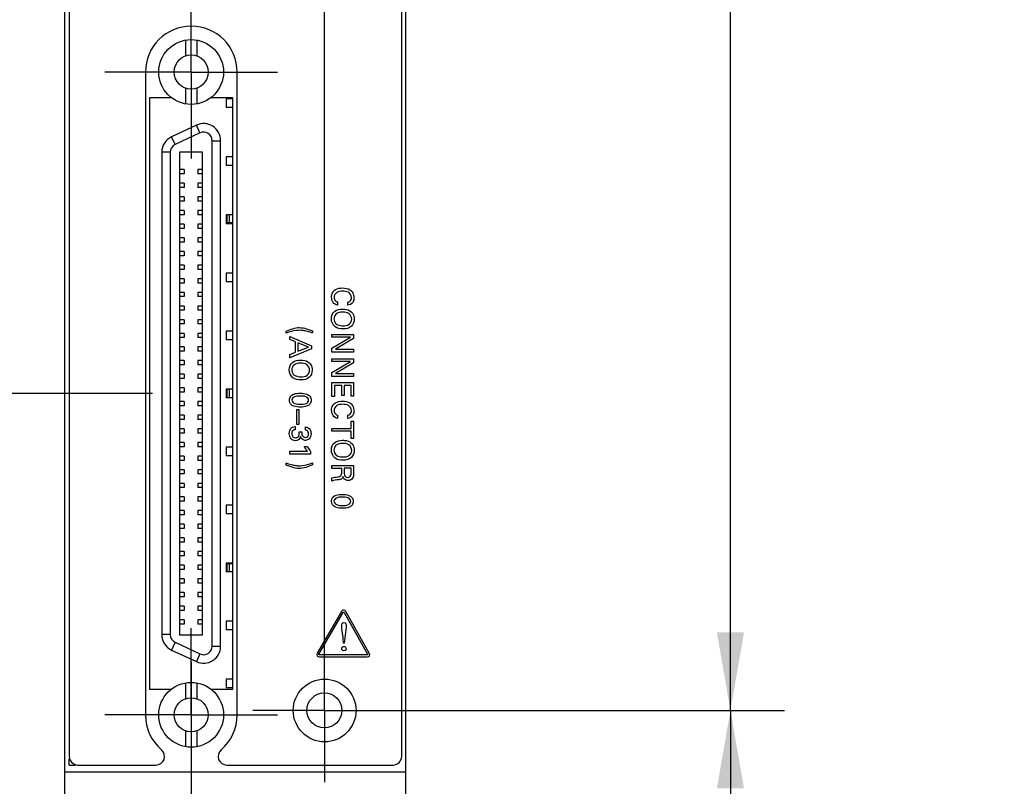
# Model space of a CAD drawing. Header units: inches. Extents: x 0 to 22, y 0 to 17.
# Tile 5 of 22: x 5.4 to 7.7, y 6.7 to 8.5. Entities that reach past the tile are written whole.
import ezdxf

# ---------------------------------------------------------------- set-up
doc = ezdxf.new("R2010")
doc.units = ezdxf.units.IN
doc.header["$LTSCALE"] = 1.21
doc.header["$MEASUREMENT"] = 0
doc.linetypes.add('CENTER', pattern=[0.6, 0.375, -0.075, 0.075, -0.075])
doc.layers.get('0').update_dxf_attribs({"linetype": 'CONTINUOUS'})
doc.layers.add('DEFAULT_1', color=7, linetype='CENTER')
doc.layers.add('DIMENSIONS', color=7, linetype='CONTINUOUS')
doc.styles.get("Standard").update_dxf_attribs({"font": 'txt', "width": 0.8})
doc.dimstyles.new('DIMSTYLE_1', dxfattribs={"dimtxt": 0.125, "dimasz": 0.18, "dimexe": 0.125, "dimexo": 0.0625, "dimgap": 0.0625, "dimtad": 0, "dimtih": 1, "dimtoh": 1, "dimzin": 4, "dimdsep": 46, "dimtxsty": 'STANDARD', "dimblk": '_FILLED', "dimblk1": '_FILLED', "dimblk2": '_FILLED', "dimcen": 0.09, "dimadec": 0, "dimazin": 0, "dimtp": 0.005, "dimtm": 0.005, "dimtfac": 1, "dimtofl": 0, "dimtmove": 0, "dimatfit": 3, "dimldrblk": '_FILLED', "dimfxl": 1, "dimtolj": 1, "dimtzin": 4, "dimarcsym": 0})

# ---------------------------------------------------------------- blocks, each defined once
blk = doc.blocks.new('_FILLED')
at = {"color": 0, "linetype": 'BYBLOCK'}
blk.add_solid([(0, 0), (-1, 0.174), (-1, -0.174)], dxfattribs=at)
blk = doc.blocks.new('*D7')
at = {"layer": 'DIMENSIONS', "color": 2, "linetype": 'CONTINUOUS'}
for p, q in [((5.72, 7.6492), (4.612, 7.6492)), ((4.737, 7.6492), (4.737, 6.8363)), ((4.737, 5.7733), (4.737, 6.5863)), ((5.4546, 5.7733), (4.612, 5.7733))]:
    blk.add_line(p, q, dxfattribs=at)
at = {"layer": 'DIMENSIONS', "color": 2, "linetype": 'CONTINUOUS', "xscale": 0.18, "yscale": 0.18, "zscale": 0.18}
for p, rotation in [((4.737, 7.6492), 90), ((4.737, 5.7733), 270)]:
    blk.add_blockref('_FILLED', p, dxfattribs=dict(at, rotation=rotation))
at = {"layer": 'DIMENSIONS', "color": 2, "linetype": 'CONTINUOUS', "insert": (4.737, 6.7738), "char_height": 0.125, "width": 1.125, "attachment_point": 2, "line_spacing_factor": 0.9}
blk.add_mtext('1.88{\\Ftxt.shx;\\W1.000000;\\H0.125000; }[47.6]', dxfattribs=at)
blk = doc.blocks.new('*D8')
at = {"layer": 'DIMENSIONS', "color": 2, "linetype": 'CONTINUOUS'}
for p, q in [((5.8091, 7.0296), (5.8091, 4.8983)), ((5.5171, 5.7108), (5.5171, 4.8983)), ((5.5171, 5.0233), (5.1281, 5.0233)), ((5.8091, 5.0233), (6.1691, 5.0233))]:
    blk.add_line(p, q, dxfattribs=at)
at = {"layer": 'DIMENSIONS', "color": 2, "linetype": 'CONTINUOUS', "xscale": 0.18, "yscale": 0.18, "zscale": 0.18}
blk.add_blockref('_FILLED', (5.5171, 5.0233), dxfattribs=at)
at = {"layer": 'DIMENSIONS', "color": 2, "linetype": 'CONTINUOUS', "xscale": 0.18, "yscale": 0.18, "zscale": 0.18, "rotation": 180}
blk.add_blockref('_FILLED', (5.8091, 5.0233), dxfattribs=at)
at = {"layer": 'DIMENSIONS', "color": 2, "linetype": 'CONTINUOUS', "insert": (5.0656, 5.0858), "char_height": 0.125, "width": 0.925, "attachment_point": 3, "line_spacing_factor": 0.9}
blk.add_mtext('.29{\\Ftxt.shx;\\W1.000000;\\H0.125000; }[7.4]', dxfattribs=at)
blk = doc.blocks.new('*D10')
at = {"layer": 'DIMENSIONS', "color": 2, "linetype": 'CONTINUOUS'}
for p, q in [((5.72, 9.3752), (4.612, 9.3752)), ((4.737, 9.3752), (4.737, 8.6372)), ((4.737, 7.6492), (4.737, 8.3872)), ((5.72, 7.6492), (4.612, 7.6492))]:
    blk.add_line(p, q, dxfattribs=at)
at = {"layer": 'DIMENSIONS', "color": 2, "linetype": 'CONTINUOUS', "xscale": 0.18, "yscale": 0.18, "zscale": 0.18}
for p, rotation in [((4.737, 9.3752), 90), ((4.737, 7.6492), 270)]:
    blk.add_blockref('_FILLED', p, dxfattribs=dict(at, rotation=rotation))
at = {"layer": 'DIMENSIONS', "color": 2, "linetype": 'CONTINUOUS', "insert": (4.737, 8.5747), "char_height": 0.125, "width": 1.125, "attachment_point": 2, "line_spacing_factor": 0.9}
blk.add_mtext('1.73{\\Ftxt.shx;\\W1.000000;\\H0.125000; }[43.8]', dxfattribs=at)
blk = doc.blocks.new('*D13')
at = {"layer": 'DIMENSIONS', "color": 2, "linetype": 'CONTINUOUS'}
for p, q in [((6.1796, 6.9172), (7.1801, 6.9172)), ((7.0551, 6.9172), (7.0551, 6.4703)), ((7.0551, 5.7733), (7.0551, 6.2203)), ((6.3676, 5.7733), (7.1801, 5.7733))]:
    blk.add_line(p, q, dxfattribs=at)
at = {"layer": 'DIMENSIONS', "color": 2, "linetype": 'CONTINUOUS', "xscale": 0.18, "yscale": 0.18, "zscale": 0.18}
for p, rotation in [((7.0551, 6.9172), 90), ((7.0551, 5.7733), 270)]:
    blk.add_blockref('_FILLED', p, dxfattribs=dict(at, rotation=rotation))
at = {"layer": 'DIMENSIONS', "color": 2, "linetype": 'CONTINUOUS', "insert": (7.0551, 6.4078), "char_height": 0.125, "width": 1.125, "attachment_point": 2, "line_spacing_factor": 0.9}
blk.add_mtext('1.14{\\Ftxt.shx;\\W1.000000;\\H0.125000; }[29.1]', dxfattribs=at)
blk = doc.blocks.new('*D14')
at = {"layer": 'DIMENSIONS', "color": 2, "linetype": 'CONTINUOUS'}
for p, q in [((5.7216, 10.7892), (7.1801, 10.7892)), ((7.0551, 10.7892), (7.0551, 8.9782)), ((7.0551, 6.9172), (7.0551, 8.7282)), ((6.1796, 6.9172), (7.1801, 6.9172))]:
    blk.add_line(p, q, dxfattribs=at)
at = {"layer": 'DIMENSIONS', "color": 2, "linetype": 'CONTINUOUS', "xscale": 0.18, "yscale": 0.18, "zscale": 0.18}
for p, rotation in [((7.0551, 10.7892), 90), ((7.0551, 6.9172), 270)]:
    blk.add_blockref('_FILLED', p, dxfattribs=dict(at, rotation=rotation))
at = {"layer": 'DIMENSIONS', "color": 2, "linetype": 'CONTINUOUS', "insert": (7.0551, 8.9157), "char_height": 0.125, "width": 1.125, "attachment_point": 2, "line_spacing_factor": 0.9}
blk.add_mtext('3.87{\\Ftxt.shx;\\W1.000000;\\H0.125000; }[98.3]', dxfattribs=at)
blk = doc.blocks.new('*D16')
at = {"layer": 'DIMENSIONS', "color": 2, "linetype": 'CONTINUOUS'}
for p, q in [((5.6591, 10.8517), (5.6591, 12.5362)), ((6.1171, 6.9797), (6.1171, 12.5362)), ((5.6591, 12.4112), (5.2543, 12.4112)), ((6.1171, 12.4112), (6.4771, 12.4112))]:
    blk.add_line(p, q, dxfattribs=at)
at = {"layer": 'DIMENSIONS', "color": 2, "linetype": 'CONTINUOUS', "xscale": 0.18, "yscale": 0.18, "zscale": 0.18}
blk.add_blockref('_FILLED', (5.6591, 12.4112), dxfattribs=at)
at = {"layer": 'DIMENSIONS', "color": 2, "linetype": 'CONTINUOUS', "xscale": 0.18, "yscale": 0.18, "zscale": 0.18, "rotation": 180}
blk.add_blockref('_FILLED', (6.1171, 12.4112), dxfattribs=at)
at = {"layer": 'DIMENSIONS', "color": 2, "linetype": 'CONTINUOUS', "insert": (5.1918, 12.4737), "char_height": 0.125, "width": 1.025, "attachment_point": 3, "line_spacing_factor": 0.9}
blk.add_mtext('.46{\\Ftxt.shx;\\W1.000000;\\H0.125000; }[11.6]', dxfattribs=at)
blk = doc.blocks.new('*D17')
at = {"layer": 'DIMENSIONS', "color": 2, "linetype": 'CONTINUOUS'}
for p, q in [((6.1171, 6.9797), (6.1171, 12.1523)), ((6.3051, 10.9737), (6.3051, 12.1523)), ((6.1171, 12.0273), (5.7571, 12.0273)), ((6.3051, 12.0273), (6.7004, 12.0273))]:
    blk.add_line(p, q, dxfattribs=at)
at = {"layer": 'DIMENSIONS', "color": 2, "linetype": 'CONTINUOUS', "xscale": 0.18, "yscale": 0.18, "zscale": 0.18}
blk.add_blockref('_FILLED', (6.1171, 12.0273), dxfattribs=at)
at = {"layer": 'DIMENSIONS', "color": 2, "linetype": 'CONTINUOUS', "xscale": 0.18, "yscale": 0.18, "zscale": 0.18, "rotation": 180}
blk.add_blockref('_FILLED', (6.3051, 12.0273), dxfattribs=at)
at = {"layer": 'DIMENSIONS', "color": 2, "linetype": 'CONTINUOUS', "insert": (6.7629, 12.0898), "char_height": 0.125, "width": 0.925, "attachment_point": 1, "line_spacing_factor": 0.9}
blk.add_mtext('.19{\\Ftxt.shx;\\W1.000000;\\H0.125000; }[4.8]', dxfattribs=at)

msp = doc.modelspace()

# ---------------------------------------------------------------- linework, layer by layer
at = {"color": 7, "linetype": 'CONTINUOUS'}
for p, q in [((5.5171, 5.7733), (5.5171, 10.9112)), ((6.3051, 5.7733), (6.3051, 10.9112)), ((5.5275, 10.8812), (5.5275, 6.8112)), ((6.2955, 6.8112), (6.2955, 10.8812)), ((5.7963, 8.4651), (5.7963, 8.4286)), ((5.8219, 8.4651), (5.8219, 8.4286)), ((5.7035, 8.3914), (5.7035, 6.9071)), ((5.9155, 6.9071), (5.9155, 8.3914)), ((5.7963, 8.3541), (5.7963, 8.3177)), ((5.8219, 8.3541), (5.8219, 8.3177)), ((5.7131, 8.3322), (5.7131, 6.9662)), ((5.7621, 8.3322), (5.7131, 8.3322)), ((5.7621, 8.3332), (5.7621, 8.3322)), ((5.8561, 8.3322), (5.8561, 8.3332)), ((5.9051, 8.3322), (5.8561, 8.3322)), ((5.8901, 8.3294), (5.8901, 8.3093)), ((5.9051, 8.3294), (5.8901, 8.3294)), ((5.9051, 6.9662), (5.9051, 8.3322)), ((5.9051, 8.3093), (5.8901, 8.3093)), ((5.8212, 8.2686), (5.7637, 8.2418)), ((5.8295, 8.2507), (5.8212, 8.2686)), ((5.772, 8.2239), (5.7637, 8.2418)), ((5.8295, 8.2507), (5.772, 8.2239)), ((5.8575, 7.0656), (5.8575, 8.2329)), ((5.8575, 8.2329), (5.8772, 8.2329)), ((5.8772, 7.0656), (5.8772, 8.2329)), ((5.741, 8.2061), (5.741, 7.0924)), ((5.7607, 8.2061), (5.741, 8.2061)), ((5.7607, 8.2061), (5.7607, 7.0924)), ((5.7825, 8.2063), (5.7825, 7.0921)), ((5.8357, 8.2063), (5.7825, 8.2063)), ((5.8357, 7.0921), (5.8357, 8.2063)), ((5.8901, 8.1953), (5.8901, 8.1753)), ((5.9051, 8.1953), (5.8901, 8.1953)), ((5.9051, 8.1753), (5.8901, 8.1753)), ((5.7933, 8.166), (5.7825, 8.166)), ((5.7933, 8.1561), (5.7825, 8.1561)), ((5.7933, 8.166), (5.7933, 8.1561)), ((5.8357, 8.166), (5.8248, 8.166)), ((5.8248, 8.166), (5.8248, 8.1561)), ((5.8357, 8.1561), (5.8248, 8.1561)), ((5.7933, 8.1345), (5.7825, 8.1345)), ((5.7933, 8.1246), (5.7825, 8.1246)), ((5.7933, 8.1345), (5.7933, 8.1246)), ((5.8357, 8.1345), (5.8248, 8.1345)), ((5.8248, 8.1345), (5.8248, 8.1246)), ((5.8357, 8.1246), (5.8248, 8.1246)), ((5.7933, 8.103), (5.7825, 8.103)), ((5.7933, 8.103), (5.7933, 8.0931)), ((5.8357, 8.103), (5.8248, 8.103)), ((5.8248, 8.103), (5.8248, 8.0931)), ((5.7933, 8.0931), (5.7825, 8.0931)), ((5.8357, 8.0931), (5.8248, 8.0931)), ((5.7933, 8.0715), (5.7825, 8.0715)), ((5.7933, 8.0616), (5.7825, 8.0616)), ((5.7933, 8.0715), (5.7933, 8.0616)), ((5.8357, 8.0715), (5.8248, 8.0715)), ((5.8248, 8.0715), (5.8248, 8.0616)), ((5.8357, 8.0616), (5.8248, 8.0616)), ((5.9051, 8.0613), (5.8901, 8.0613)), ((5.8901, 8.0613), (5.8901, 8.0412)), ((5.8918, 8.0613), (5.8918, 8.0412)), ((5.8971, 8.0613), (5.8971, 8.0429)), ((5.9046, 8.0613), (5.9046, 8.0429)), ((5.7933, 8.04), (5.7825, 8.04)), ((5.7933, 8.04), (5.7933, 8.0301)), ((5.8357, 8.04), (5.8248, 8.04)), ((5.8248, 8.04), (5.8248, 8.0301)), ((5.9051, 8.0412), (5.8901, 8.0412)), ((5.9046, 8.0429), (5.8918, 8.0429)), ((5.7933, 8.0301), (5.7825, 8.0301)), ((5.7933, 8.0085), (5.7825, 8.0085)), ((5.7933, 8.0085), (5.7933, 7.9986)), ((5.8357, 8.0301), (5.8248, 8.0301)), ((5.8357, 8.0085), (5.8248, 8.0085)), ((5.8248, 8.0085), (5.8248, 7.9986)), ((5.7933, 7.9986), (5.7825, 7.9986)), ((5.8357, 7.9986), (5.8248, 7.9986)), ((5.7933, 7.977), (5.7825, 7.977)), ((5.7933, 7.9671), (5.7825, 7.9671)), ((5.7933, 7.977), (5.7933, 7.9671)), ((5.8357, 7.977), (5.8248, 7.977)), ((5.8248, 7.977), (5.8248, 7.9671)), ((5.8357, 7.9671), (5.8248, 7.9671)), ((5.7933, 7.9455), (5.7825, 7.9455)), ((5.7933, 7.9455), (5.7933, 7.9357)), ((5.8357, 7.9455), (5.8248, 7.9455)), ((5.8248, 7.9455), (5.8248, 7.9357)), ((5.7933, 7.9357), (5.7825, 7.9357)), ((5.8357, 7.9357), (5.8248, 7.9357)), ((5.9051, 7.9273), (5.8901, 7.9273)), ((5.8901, 7.9273), (5.8901, 7.9072)), ((5.7933, 7.914), (5.7825, 7.914)), ((5.7933, 7.9042), (5.7825, 7.9042)), ((5.7933, 7.914), (5.7933, 7.9042)), ((5.8357, 7.914), (5.8248, 7.914)), ((5.8248, 7.914), (5.8248, 7.9042)), ((5.8357, 7.9042), (5.8248, 7.9042)), ((5.9051, 7.9072), (5.8901, 7.9072)), ((5.7933, 7.8825), (5.7825, 7.8825)), ((5.7933, 7.8727), (5.7825, 7.8727)), ((5.7933, 7.8825), (5.7933, 7.8727)), ((5.8357, 7.8825), (5.8248, 7.8825)), ((5.8248, 7.8825), (5.8248, 7.8727)), ((5.8357, 7.8727), (5.8248, 7.8727)), ((5.7933, 7.851), (5.7825, 7.851)), ((5.7933, 7.851), (5.7933, 7.8412)), ((5.8357, 7.851), (5.8248, 7.851)), ((5.8248, 7.851), (5.8248, 7.8412)), ((5.7933, 7.8412), (5.7825, 7.8412)), ((5.8357, 7.8412), (5.8248, 7.8412)), ((5.7933, 7.8195), (5.7825, 7.8195)), ((5.7933, 7.8097), (5.7825, 7.8097)), ((5.7933, 7.8195), (5.7933, 7.8097)), ((5.8357, 7.8195), (5.8248, 7.8195)), ((5.8248, 7.8195), (5.8248, 7.8097)), ((5.8357, 7.8097), (5.8248, 7.8097)), ((5.7933, 7.788), (5.7825, 7.788)), ((5.7933, 7.788), (5.7933, 7.7782)), ((5.8357, 7.788), (5.8248, 7.788)), ((5.8248, 7.788), (5.8248, 7.7782)), ((5.9051, 7.7933), (5.8901, 7.7933)), ((5.8901, 7.7933), (5.8901, 7.7732)), ((5.7933, 7.7782), (5.7825, 7.7782)), ((5.8357, 7.7782), (5.8248, 7.7782)), ((5.9051, 7.7732), (5.8901, 7.7732)), ((5.7933, 7.7565), (5.7825, 7.7565)), ((5.7933, 7.7467), (5.7825, 7.7467)), ((5.7933, 7.7565), (5.7933, 7.7467)), ((5.8357, 7.7565), (5.8248, 7.7565)), ((5.8248, 7.7565), (5.8248, 7.7467)), ((5.8357, 7.7467), (5.8248, 7.7467)), ((5.7933, 7.725), (5.7825, 7.725)), ((5.7933, 7.7152), (5.7825, 7.7152)), ((5.7933, 7.725), (5.7933, 7.7152)), ((5.8357, 7.725), (5.8248, 7.725)), ((5.8248, 7.725), (5.8248, 7.7152)), ((5.8357, 7.7152), (5.8248, 7.7152)), ((5.7933, 7.6935), (5.7825, 7.6935)), ((5.7933, 7.6935), (5.7933, 7.6837)), ((5.8357, 7.6935), (5.8248, 7.6935)), ((5.8248, 7.6935), (5.8248, 7.6837)), ((5.7933, 7.6837), (5.7825, 7.6837)), ((5.8357, 7.6837), (5.8248, 7.6837)), ((5.7933, 7.662), (5.7825, 7.662)), ((5.7933, 7.6522), (5.7825, 7.6522)), ((5.7933, 7.662), (5.7933, 7.6522)), ((5.8357, 7.662), (5.8248, 7.662)), ((5.8248, 7.662), (5.8248, 7.6522)), ((5.8357, 7.6522), (5.8248, 7.6522)), ((5.9051, 7.6593), (5.8901, 7.6593)), ((5.8901, 7.6593), (5.8901, 7.6392)), ((5.8918, 7.6593), (5.8918, 7.6392)), ((5.8971, 7.6593), (5.8971, 7.6392)), ((5.9046, 7.6593), (5.9046, 7.6392)), ((5.7933, 7.6305), (5.7825, 7.6305)), ((5.7933, 7.6305), (5.7933, 7.6207)), ((5.8357, 7.6305), (5.8248, 7.6305)), ((5.8248, 7.6305), (5.8248, 7.6207)), ((5.9051, 7.6392), (5.8901, 7.6392)), ((5.7933, 7.6207), (5.7825, 7.6207)), ((5.7933, 7.599), (5.7825, 7.599)), ((5.7933, 7.599), (5.7933, 7.5892)), ((5.8357, 7.6207), (5.8248, 7.6207)), ((5.8357, 7.599), (5.8248, 7.599)), ((5.8248, 7.599), (5.8248, 7.5892)), ((5.7933, 7.5892), (5.7825, 7.5892)), ((5.8357, 7.5892), (5.8248, 7.5892)), ((5.7933, 7.5675), (5.7825, 7.5675)), ((5.7933, 7.5577), (5.7825, 7.5577)), ((5.7933, 7.5675), (5.7933, 7.5577)), ((5.8357, 7.5675), (5.8248, 7.5675)), ((5.8248, 7.5675), (5.8248, 7.5577)), ((5.8357, 7.5577), (5.8248, 7.5577)), ((5.7933, 7.536), (5.7825, 7.536)), ((5.7933, 7.536), (5.7933, 7.5262)), ((5.8357, 7.536), (5.8248, 7.536)), ((5.8248, 7.536), (5.8248, 7.5262)), ((5.7933, 7.5262), (5.7825, 7.5262)), ((5.8357, 7.5262), (5.8248, 7.5262)), ((5.9051, 7.5253), (5.8901, 7.5253)), ((5.8901, 7.5253), (5.8901, 7.5052)), ((5.7933, 7.5046), (5.7825, 7.5046)), ((5.7933, 7.4947), (5.7825, 7.4947)), ((5.7933, 7.5046), (5.7933, 7.4947)), ((5.8357, 7.5046), (5.8248, 7.5046)), ((5.8248, 7.5046), (5.8248, 7.4947)), ((5.8357, 7.4947), (5.8248, 7.4947)), ((5.9051, 7.5052), (5.8901, 7.5052)), ((5.7933, 7.4731), (5.7825, 7.4731)), ((5.7933, 7.4632), (5.7825, 7.4632)), ((5.7933, 7.4731), (5.7933, 7.4632)), ((5.8357, 7.4731), (5.8248, 7.4731)), ((5.8248, 7.4731), (5.8248, 7.4632)), ((5.8357, 7.4632), (5.8248, 7.4632)), ((5.7933, 7.4416), (5.7825, 7.4416)), ((5.7933, 7.4416), (5.7933, 7.4317)), ((5.8357, 7.4416), (5.8248, 7.4416)), ((5.8248, 7.4416), (5.8248, 7.4317)), ((5.7933, 7.4317), (5.7825, 7.4317)), ((5.8357, 7.4317), (5.8248, 7.4317)), ((5.7933, 7.4101), (5.7825, 7.4101)), ((5.7933, 7.4002), (5.7825, 7.4002)), ((5.7933, 7.4101), (5.7933, 7.4002)), ((5.8357, 7.4101), (5.8248, 7.4101)), ((5.8248, 7.4101), (5.8248, 7.4002)), ((5.8357, 7.4002), (5.8248, 7.4002)), ((5.7933, 7.3786), (5.7825, 7.3786)), ((5.7933, 7.3786), (5.7933, 7.3687)), ((5.8357, 7.3786), (5.8248, 7.3786)), ((5.8248, 7.3786), (5.8248, 7.3687)), ((5.9051, 7.3912), (5.8901, 7.3912)), ((5.8901, 7.3912), (5.8901, 7.3712)), ((5.9051, 7.3712), (5.8901, 7.3712)), ((5.7933, 7.3687), (5.7825, 7.3687)), ((5.8357, 7.3687), (5.8248, 7.3687)), ((5.7933, 7.3471), (5.7825, 7.3471)), ((5.7933, 7.3372), (5.7825, 7.3372)), ((5.7933, 7.3471), (5.7933, 7.3372)), ((5.8357, 7.3471), (5.8248, 7.3471)), ((5.8248, 7.3471), (5.8248, 7.3372)), ((5.8357, 7.3372), (5.8248, 7.3372)), ((5.7933, 7.3156), (5.7825, 7.3156)), ((5.7933, 7.3057), (5.7825, 7.3057)), ((5.7933, 7.3156), (5.7933, 7.3057)), ((5.8357, 7.3156), (5.8248, 7.3156)), ((5.8248, 7.3156), (5.8248, 7.3057)), ((5.8357, 7.3057), (5.8248, 7.3057)), ((5.7933, 7.2841), (5.7825, 7.2841)), ((5.7933, 7.2841), (5.7933, 7.2742)), ((5.8357, 7.2841), (5.8248, 7.2841)), ((5.8248, 7.2841), (5.8248, 7.2742)), ((5.7933, 7.2742), (5.7825, 7.2742)), ((5.8357, 7.2742), (5.8248, 7.2742)), ((5.9051, 7.2572), (5.8901, 7.2572)), ((5.8901, 7.2572), (5.8901, 7.2371)), ((5.8918, 7.2572), (5.8918, 7.2371)), ((5.7933, 7.2526), (5.7825, 7.2526)), ((5.7933, 7.2427), (5.7825, 7.2427)), ((5.7933, 7.2526), (5.7933, 7.2427)), ((5.8357, 7.2526), (5.8248, 7.2526)), ((5.8248, 7.2526), (5.8248, 7.2427)), ((5.8357, 7.2427), (5.8248, 7.2427)), ((5.9051, 7.2371), (5.8901, 7.2371)), ((5.9046, 7.2555), (5.8918, 7.2555)), ((5.8971, 7.2555), (5.8971, 7.2371)), ((5.9046, 7.2555), (5.9046, 7.2371)), ((5.7933, 7.2211), (5.7825, 7.2211)), ((5.7933, 7.2211), (5.7933, 7.2112)), ((5.8357, 7.2211), (5.8248, 7.2211)), ((5.8248, 7.2211), (5.8248, 7.2112)), ((5.7933, 7.2112), (5.7825, 7.2112)), ((5.7933, 7.1896), (5.7825, 7.1896)), ((5.7933, 7.1896), (5.7933, 7.1797)), ((5.8357, 7.2112), (5.8248, 7.2112)), ((5.8357, 7.1896), (5.8248, 7.1896)), ((5.8248, 7.1896), (5.8248, 7.1797)), ((5.7933, 7.1797), (5.7825, 7.1797)), ((5.8357, 7.1797), (5.8248, 7.1797)), ((5.7933, 7.1581), (5.7825, 7.1581)), ((5.7933, 7.1483), (5.7825, 7.1483)), ((5.7933, 7.1581), (5.7933, 7.1483)), ((5.8357, 7.1581), (5.8248, 7.1581)), ((5.8248, 7.1581), (5.8248, 7.1483)), ((5.8357, 7.1483), (5.8248, 7.1483)), ((5.7933, 7.1266), (5.7825, 7.1266)), ((5.7933, 7.1266), (5.7933, 7.1168)), ((5.8357, 7.1266), (5.8248, 7.1266)), ((5.8248, 7.1266), (5.8248, 7.1168)), ((5.9051, 7.1232), (5.8901, 7.1232)), ((5.8901, 7.1232), (5.8901, 7.1031)), ((5.7933, 7.1168), (5.7825, 7.1168)), ((5.8357, 7.1168), (5.8248, 7.1168)), ((5.9051, 7.1031), (5.8901, 7.1031)), ((5.7607, 7.0924), (5.741, 7.0924)), ((5.7825, 7.0921), (5.8357, 7.0921)), ((5.772, 7.0745), (5.7637, 7.0567)), ((5.7637, 7.0567), (5.8212, 7.0299)), ((5.772, 7.0745), (5.8295, 7.0477)), ((5.8575, 7.0656), (5.8772, 7.0656)), ((5.8295, 7.0477), (5.8212, 7.0299)), ((5.9051, 6.9892), (5.8901, 6.9892)), ((5.8901, 6.9892), (5.8901, 6.9691)), ((5.7131, 6.9662), (5.7621, 6.9662)), ((5.7621, 6.9662), (5.7621, 6.9653)), ((5.7963, 6.9808), (5.7963, 6.9443)), ((5.8219, 6.9808), (5.8219, 6.9443)), ((5.8561, 6.9662), (5.9051, 6.9662)), ((5.8561, 6.9653), (5.8561, 6.9662)), ((5.9051, 6.9691), (5.8901, 6.9691)), ((5.7963, 6.8699), (5.7963, 6.8334)), ((5.8219, 6.8699), (5.8219, 6.8334)), ((5.5475, 6.7912), (5.7277, 6.7912)), ((5.8913, 6.7912), (6.2755, 6.7912)), ((5.5171, 6.7753), (6.3051, 6.7753))]:
    msp.add_line(p, q, dxfattribs=at)
at = {"color": 40, "linetype": 'CONTINUOUS'}
for p, q in [((6.1475, 7.8606), (6.1475, 7.8529)), ((6.171, 7.8528), (6.171, 7.8602)), ((6.0286, 7.7886), (6.0286, 7.7931)), ((6.0371, 7.7806), (6.0873, 7.7594)), ((6.0371, 7.7734), (6.0371, 7.7806)), ((6.0894, 7.7936), (6.0894, 7.789)), ((6.1343, 7.7855), (6.1845, 7.7855)), ((6.1343, 7.7791), (6.1343, 7.7855)), ((6.1845, 7.7855), (6.1845, 7.7758)), ((6.0502, 7.768), (6.0371, 7.7734)), ((6.0502, 7.7447), (6.0502, 7.768)), ((6.0804, 7.756), (6.0558, 7.7658)), ((6.0558, 7.7658), (6.0558, 7.7468)), ((6.0873, 7.7594), (6.0873, 7.752)), ((6.1769, 7.7791), (6.1343, 7.7791)), ((6.1343, 7.7536), (6.1769, 7.7791)), ((6.1845, 7.7758), (6.143, 7.7511)), ((6.0873, 7.752), (6.0371, 7.7317)), ((6.0371, 7.7393), (6.0502, 7.7447)), ((6.0371, 7.7317), (6.0371, 7.7393)), ((6.0558, 7.7468), (6.0804, 7.756)), ((6.1343, 7.7447), (6.1343, 7.7536)), ((6.1845, 7.7447), (6.1343, 7.7447)), ((6.143, 7.7511), (6.1845, 7.7511)), ((6.1845, 7.7511), (6.1845, 7.7447)), ((6.1343, 7.7294), (6.1845, 7.7294)), ((6.1343, 7.723), (6.1343, 7.7294)), ((6.1769, 7.723), (6.1343, 7.723)), ((6.1343, 7.6975), (6.1769, 7.723)), ((6.1845, 7.7197), (6.143, 7.695)), ((6.1845, 7.7294), (6.1845, 7.7197)), ((6.1343, 7.6886), (6.1343, 7.6975)), ((6.143, 7.695), (6.1845, 7.695)), ((6.1845, 7.695), (6.1845, 7.6886)), ((6.1845, 7.6886), (6.1343, 7.6886)), ((6.1343, 7.6746), (6.1845, 7.6746)), ((6.1343, 7.6425), (6.1343, 7.6746)), ((6.1571, 7.6676), (6.1404, 7.6676)), ((6.1404, 7.6676), (6.1404, 7.6425)), ((6.1571, 7.6443), (6.1571, 7.6676)), ((6.1786, 7.6676), (6.163, 7.6676)), ((6.163, 7.6676), (6.163, 7.6443)), ((6.1786, 7.6431), (6.1786, 7.6676)), ((6.1845, 7.6746), (6.1845, 7.6431)), ((6.163, 7.6443), (6.1571, 7.6443)), ((6.1404, 7.6425), (6.1343, 7.6425)), ((6.1845, 7.6431), (6.1786, 7.6431)), ((6.0532, 7.6122), (6.0582, 7.6122)), ((6.0532, 7.5774), (6.0532, 7.6122)), ((6.0582, 7.6122), (6.0582, 7.5774)), ((6.1475, 7.5993), (6.1475, 7.5917)), ((6.171, 7.5915), (6.171, 7.599)), ((6.0582, 7.5774), (6.0532, 7.5774)), ((6.1786, 7.5855), (6.1845, 7.5855)), ((6.1786, 7.5686), (6.1786, 7.5855)), ((6.1845, 7.5855), (6.1845, 7.545)), ((6.0495, 7.5727), (6.0495, 7.5654)), ((6.059, 7.5606), (6.0646, 7.5606)), ((6.073, 7.5649), (6.073, 7.572)), ((6.1343, 7.5686), (6.1786, 7.5686)), ((6.1343, 7.5618), (6.1343, 7.5686)), ((6.1786, 7.5618), (6.1343, 7.5618)), ((6.1786, 7.545), (6.1786, 7.5618)), ((6.1845, 7.545), (6.1786, 7.545)), ((6.0371, 7.5158), (6.0776, 7.5158)), ((6.0371, 7.5092), (6.0371, 7.5158)), ((6.0852, 7.5092), (6.0371, 7.5092)), ((6.0707, 7.527), (6.0776, 7.527)), ((6.0852, 7.5154), (6.0852, 7.5092)), ((6.0286, 7.4837), (6.0286, 7.4883)), ((6.0894, 7.4887), (6.0894, 7.4842)), ((6.1343, 7.4831), (6.1845, 7.4831)), ((6.1343, 7.4762), (6.1343, 7.4831)), ((6.157, 7.4762), (6.1343, 7.4762)), ((6.157, 7.4675), (6.157, 7.4762)), ((6.1787, 7.4764), (6.1629, 7.4764)), ((6.1629, 7.4764), (6.1629, 7.4654)), ((6.1787, 7.4654), (6.1787, 7.4764)), ((6.1845, 7.4831), (6.1845, 7.4652)), ((6.1343, 7.4468), (6.1343, 7.4542)), ((6.1562, 7.1453), (6.1005, 7.0497)), ((6.1044, 7.0475), (6.16, 7.1432)), ((6.1625, 7.1432), (6.2168, 7.0475)), ((6.2207, 7.0497), (6.1663, 7.1453)), ((6.167, 7.1094), (6.1627, 7.0728)), ((6.1614, 7.0728), (6.1606, 7.0831)), ((6.1627, 7.0728), (6.1614, 7.0728)), ((6.2155, 7.0453), (6.1056, 7.0453)), ((6.1056, 7.0409), (6.2155, 7.0409)), ((5.5275, 6.7912), (5.5275, 6.8051)), ((5.5275, 6.7912), (5.5414, 6.7912))]:
    msp.add_line(p, q, dxfattribs=at)
at = {"color": 7, "linetype": 'CONTINUOUS'}
for centre, radius in [((5.8091, 8.3914), 0.0748), ((5.8091, 8.3914), 0.0394), ((6.1175, 6.9172), 0.0725), ((5.8091, 6.9071), 0.0748), ((5.8091, 6.9071), 0.0394), ((6.1171, 6.9172), 0.0405)]:
    msp.add_circle(centre, radius, dxfattribs=at)
for centre, radius, start, end in [((5.8095, 8.3914), 0.106, 0, 180), ((5.8378, 8.2329), 0.0394, 0, 115), ((5.7804, 8.2061), 0.0394, 115, 180), ((5.8378, 8.2329), 0.0197, 0, 115), ((5.7804, 8.2061), 0.0197, 115, 180), ((5.7804, 7.0924), 0.0394, 180, 245), ((5.7804, 7.0924), 0.0197, 180, 245), ((5.8378, 7.0656), 0.0394, 245, 360), ((5.8378, 7.0656), 0.0197, 245, 360), ((5.8095, 6.9071), 0.106, 180, 229.5425), ((5.8095, 6.9071), 0.106, 310.4575, 360), ((5.7277, 6.8112), 0.02, 270, 49.5425), ((5.8913, 6.8112), 0.02, 130.4575, 270), ((5.5475, 6.8112), 0.02, 180, 270), ((6.2755, 6.8112), 0.02, 270, 360)]:
    msp.add_arc(centre, radius, start, end, dxfattribs=at)
at = {"color": 40, "linetype": 'CONTINUOUS'}
for points, knots in [([(6.1336, 7.8717), (6.1336, 7.8754), (6.1349, 7.8824), (6.1442, 7.8913), (6.1533, 7.8928), (6.1589, 7.8928)], [0, 0, 0, 0, 0.299553, 0.545525, 1, 1, 1, 1]), ([(6.1475, 7.8529), (6.1434, 7.8534), (6.1352, 7.8586), (6.1336, 7.8675), (6.1336, 7.8717)], [0, 0, 0, 0, 0.497556, 1, 1, 1, 1]), ([(6.1589, 7.8853), (6.1544, 7.8853), (6.1447, 7.8849), (6.1393, 7.8755), (6.1393, 7.8711)], [0, 0, 0, 0, 0.512213, 1, 1, 1, 1]), ([(6.1589, 7.8928), (6.1648, 7.8928), (6.1743, 7.8911), (6.1838, 7.8818), (6.1852, 7.8746), (6.1852, 7.8708)], [0, 0, 0, 0, 0.46069, 0.70584, 1, 1, 1, 1]), ([(6.1797, 7.8711), (6.1797, 7.8756), (6.1733, 7.885), (6.1635, 7.8853), (6.1589, 7.8853)], [0, 0, 0, 0, 0.499854, 1, 1, 1, 1]), ([(6.171, 7.8602), (6.1727, 7.8605), (6.1779, 7.862), (6.1797, 7.8678), (6.1797, 7.8711)], [0, 0, 0, 0, 0.355891, 1, 1, 1, 1]), ([(6.1852, 7.8708), (6.1852, 7.8669), (6.1838, 7.8581), (6.1754, 7.8531), (6.171, 7.8528)], [0, 0, 0, 0, 0.469105, 1, 1, 1, 1]), ([(6.1331, 7.8214), (6.1331, 7.8279), (6.1386, 7.8421), (6.1528, 7.8441), (6.1591, 7.8441)], [0, 0, 0, 0, 0.507902, 1, 1, 1, 1]), ([(6.1591, 7.8441), (6.1606, 7.8441), (6.1677, 7.8438), (6.1751, 7.8414), (6.1791, 7.8376)], [0, 0, 0, 0, 0.221583, 1, 1, 1, 1]), ([(6.18, 7.8208), (6.18, 7.8256), (6.1749, 7.836), (6.1643, 7.8368), (6.1595, 7.8368)], [0, 0, 0, 0, 0.496668, 1, 1, 1, 1]), ([(6.1791, 7.8376), (6.1804, 7.8364), (6.1844, 7.8316), (6.1858, 7.8252), (6.1858, 7.8209)], [0, 0, 0, 0, 0.292866, 1, 1, 1, 1]), ([(6.1599, 7.7982), (6.1536, 7.7982), (6.1391, 7.8002), (6.1331, 7.8147), (6.1331, 7.8214)], [0, 0, 0, 0, 0.485951, 1, 1, 1, 1]), ([(6.1436, 7.8101), (6.1449, 7.8091), (6.15, 7.8063), (6.1559, 7.8056), (6.16, 7.8056)], [0, 0, 0, 0, 0.281979, 1, 1, 1, 1]), ([(6.1858, 7.8209), (6.1858, 7.8149), (6.181, 7.801), (6.1667, 7.7982), (6.1599, 7.7982)], [0, 0, 0, 0, 0.467276, 1, 1, 1, 1]), ([(6.16, 7.8056), (6.1649, 7.8056), (6.1753, 7.8062), (6.18, 7.8164), (6.18, 7.8208)], [0, 0, 0, 0, 0.525959, 1, 1, 1, 1]), ([(6.0596, 7.795), (6.0572, 7.795), (6.0466, 7.7943), (6.0364, 7.7909), (6.0286, 7.7886)], [0, 0, 0, 0, 0.225449, 1, 1, 1, 1]), ([(6.0746, 7.7931), (6.0732, 7.7934), (6.0682, 7.7944), (6.0632, 7.795), (6.0596, 7.795)], [0, 0, 0, 0, 0.298925, 1, 1, 1, 1]), ([(6.0894, 7.789), (6.0884, 7.7893), (6.0836, 7.7908), (6.0787, 7.7922), (6.0746, 7.7931)], [0, 0, 0, 0, 0.19293, 1, 1, 1, 1]), ([(6.0757, 7.7985), (6.0771, 7.798), (6.0818, 7.7965), (6.0863, 7.7948), (6.0894, 7.7936)], [0, 0, 0, 0, 0.314981, 1, 1, 1, 1]), ([(6.0359, 7.7036), (6.0359, 7.7101), (6.0414, 7.7243), (6.0556, 7.7263), (6.0619, 7.7263)], [0, 0, 0, 0, 0.507916, 1, 1, 1, 1]), ([(6.0619, 7.7263), (6.0634, 7.7263), (6.0704, 7.726), (6.0778, 7.7236), (6.0819, 7.7198)], [0, 0, 0, 0, 0.221583, 1, 1, 1, 1]), ([(6.0828, 7.703), (6.0828, 7.7077), (6.0777, 7.7182), (6.0671, 7.719), (6.0623, 7.719)], [0, 0, 0, 0, 0.496668, 1, 1, 1, 1]), ([(6.0819, 7.7198), (6.0832, 7.7186), (6.0872, 7.7138), (6.0886, 7.7074), (6.0886, 7.703)], [0, 0, 0, 0, 0.292893, 1, 1, 1, 1]), ([(6.0627, 7.6804), (6.0563, 7.6804), (6.0419, 7.6824), (6.0359, 7.6969), (6.0359, 7.7036)], [0, 0, 0, 0, 0.485959, 1, 1, 1, 1]), ([(6.0464, 7.6923), (6.0477, 7.6913), (6.0528, 7.6885), (6.0586, 7.6878), (6.0628, 7.6878)], [0, 0, 0, 0, 0.281979, 1, 1, 1, 1]), ([(6.0886, 7.703), (6.0886, 7.6971), (6.0838, 7.6831), (6.0695, 7.6804), (6.0627, 7.6804)], [0, 0, 0, 0, 0.467282, 1, 1, 1, 1]), ([(6.0628, 7.6878), (6.0676, 7.6878), (6.0781, 7.6884), (6.0828, 7.6986), (6.0828, 7.703)], [0, 0, 0, 0, 0.525959, 1, 1, 1, 1]), ([(6.0361, 7.6338), (6.0361, 7.6353), (6.0368, 7.6405), (6.0408, 7.645), (6.0441, 7.6467)], [0, 0, 0, 0, 0.285403, 1, 1, 1, 1]), ([(6.0441, 7.6467), (6.045, 7.6471), (6.0502, 7.6493), (6.056, 7.6498), (6.0606, 7.6498)], [0, 0, 0, 0, 0.175092, 1, 1, 1, 1]), ([(6.0606, 7.6498), (6.0658, 7.6498), (6.0741, 7.6492), (6.0843, 7.6432), (6.0862, 7.6368), (6.0862, 7.6337)], [0, 0, 0, 0, 0.464234, 0.719343, 1, 1, 1, 1]), ([(6.0398, 7.6242), (6.0391, 7.625), (6.037, 7.6278), (6.0361, 7.6314), (6.0361, 7.6338)], [0, 0, 0, 0, 0.312394, 1, 1, 1, 1]), ([(6.0617, 7.6176), (6.0592, 7.6176), (6.0515, 7.6178), (6.0434, 7.6204), (6.0398, 7.6242)], [0, 0, 0, 0, 0.330258, 1, 1, 1, 1]), ([(6.061, 7.6431), (6.0564, 7.6431), (6.0484, 7.6437), (6.0419, 7.6368), (6.0419, 7.6338)], [0, 0, 0, 0, 0.596637, 1, 1, 1, 1]), ([(6.0419, 7.6338), (6.0419, 7.6304), (6.0491, 7.6238), (6.0568, 7.6243), (6.0611, 7.6243)], [0, 0, 0, 0, 0.43654, 1, 1, 1, 1]), ([(6.0806, 7.6336), (6.0806, 7.6371), (6.0732, 7.6438), (6.0653, 7.6431), (6.061, 7.6431)], [0, 0, 0, 0, 0.439082, 1, 1, 1, 1]), ([(6.0611, 7.6243), (6.0658, 7.6243), (6.074, 7.6235), (6.0806, 7.6306), (6.0806, 7.6336)], [0, 0, 0, 0, 0.607803, 1, 1, 1, 1]), ([(6.0862, 7.6337), (6.0862, 7.6307), (6.0847, 7.6247), (6.0752, 7.6182), (6.067, 7.6176), (6.0617, 7.6176)], [0, 0, 0, 0, 0.273508, 0.516352, 1, 1, 1, 1]), ([(6.1336, 7.6105), (6.1336, 7.6141), (6.1349, 7.6212), (6.1442, 7.63), (6.1533, 7.6315), (6.1589, 7.6315)], [0, 0, 0, 0, 0.299553, 0.545525, 1, 1, 1, 1]), ([(6.1589, 7.6241), (6.1544, 7.6241), (6.1447, 7.6237), (6.1393, 7.6142), (6.1393, 7.6099)], [0, 0, 0, 0, 0.512232, 1, 1, 1, 1]), ([(6.1589, 7.6315), (6.1648, 7.6315), (6.1743, 7.6298), (6.1838, 7.6205), (6.1852, 7.6133), (6.1852, 7.6095)], [0, 0, 0, 0, 0.460571, 0.705723, 1, 1, 1, 1]), ([(6.1797, 7.6098), (6.1797, 7.6144), (6.1733, 7.6237), (6.1635, 7.6241), (6.1589, 7.6241)], [0, 0, 0, 0, 0.499846, 1, 1, 1, 1]), ([(6.1475, 7.5917), (6.1434, 7.5921), (6.1352, 7.5973), (6.1336, 7.6062), (6.1336, 7.6105)], [0, 0, 0, 0, 0.497496, 1, 1, 1, 1]), ([(6.171, 7.599), (6.1727, 7.5993), (6.1779, 7.6008), (6.1797, 7.6066), (6.1797, 7.6098)], [0, 0, 0, 0, 0.356034, 1, 1, 1, 1]), ([(6.1852, 7.6095), (6.1852, 7.6057), (6.1838, 7.5968), (6.1754, 7.5919), (6.171, 7.5915)], [0, 0, 0, 0, 0.468901, 1, 1, 1, 1]), ([(6.0501, 7.54), (6.0466, 7.54), (6.0384, 7.5436), (6.0359, 7.5522), (6.0359, 7.5567)], [0, 0, 0, 0, 0.439795, 1, 1, 1, 1]), ([(6.0409, 7.5699), (6.0416, 7.5705), (6.0442, 7.5723), (6.0474, 7.5727), (6.0495, 7.5727)], [0, 0, 0, 0, 0.30834, 1, 1, 1, 1]), ([(6.0495, 7.5654), (6.0475, 7.5654), (6.0427, 7.5638), (6.0416, 7.5589), (6.0416, 7.5565)], [0, 0, 0, 0, 0.463502, 1, 1, 1, 1]), ([(6.0416, 7.5565), (6.0416, 7.5539), (6.0431, 7.5487), (6.0481, 7.5469), (6.0502, 7.5469)], [0, 0, 0, 0, 0.55365, 1, 1, 1, 1]), ([(6.0502, 7.5469), (6.0513, 7.5469), (6.0552, 7.5475), (6.0581, 7.5512), (6.0587, 7.5539)], [0, 0, 0, 0, 0.29458, 1, 1, 1, 1]), ([(6.0646, 7.5606), (6.0644, 7.5578), (6.0643, 7.5517), (6.0701, 7.5477), (6.073, 7.5477)], [0, 0, 0, 0, 0.491177, 1, 1, 1, 1]), ([(6.073, 7.572), (6.0772, 7.5718), (6.0851, 7.5673), (6.0861, 7.5595), (6.0861, 7.5564)], [0, 0, 0, 0, 0.578812, 1, 1, 1, 1]), ([(6.0806, 7.5562), (6.0806, 7.5581), (6.0796, 7.5626), (6.0752, 7.5647), (6.073, 7.5649)], [0, 0, 0, 0, 0.454807, 1, 1, 1, 1]), ([(6.073, 7.5477), (6.0751, 7.5477), (6.0798, 7.5494), (6.0806, 7.5541), (6.0806, 7.5562)], [0, 0, 0, 0, 0.50117, 1, 1, 1, 1]), ([(6.0861, 7.5564), (6.0861, 7.5522), (6.0842, 7.5441), (6.0764, 7.5407), (6.0731, 7.5407)], [0, 0, 0, 0, 0.559144, 1, 1, 1, 1]), ([(6.0618, 7.5503), (6.0613, 7.5467), (6.0578, 7.541), (6.052, 7.54), (6.0501, 7.54)], [0, 0, 0, 0, 0.651471, 1, 1, 1, 1]), ([(6.0731, 7.5407), (6.072, 7.5407), (6.0668, 7.5413), (6.0627, 7.5463), (6.0618, 7.5503)], [0, 0, 0, 0, 0.209264, 1, 1, 1, 1]), ([(6.1331, 7.5184), (6.1331, 7.5249), (6.1386, 7.5391), (6.1528, 7.5411), (6.1591, 7.5411)], [0, 0, 0, 0, 0.507902, 1, 1, 1, 1]), ([(6.1591, 7.5411), (6.1606, 7.5411), (6.1677, 7.5408), (6.1751, 7.5384), (6.1791, 7.5346)], [0, 0, 0, 0, 0.221535, 1, 1, 1, 1]), ([(6.18, 7.5178), (6.18, 7.5226), (6.1749, 7.533), (6.1643, 7.5338), (6.1595, 7.5338)], [0, 0, 0, 0, 0.496659, 1, 1, 1, 1]), ([(6.1791, 7.5346), (6.1804, 7.5334), (6.1844, 7.5286), (6.1858, 7.5222), (6.1858, 7.5179)], [0, 0, 0, 0, 0.292833, 1, 1, 1, 1]), ([(6.0776, 7.527), (6.0793, 7.5238), (6.0817, 7.5198), (6.0846, 7.5161), (6.0852, 7.5154)], [0, 0, 0, 0, 0.78806, 1, 1, 1, 1]), ([(6.1599, 7.4952), (6.1536, 7.4952), (6.1391, 7.4972), (6.1331, 7.5117), (6.1331, 7.5184)], [0, 0, 0, 0, 0.485904, 1, 1, 1, 1]), ([(6.1858, 7.5179), (6.1858, 7.5119), (6.181, 7.498), (6.1667, 7.4952), (6.1599, 7.4952)], [0, 0, 0, 0, 0.467347, 1, 1, 1, 1]), ([(6.16, 7.5026), (6.1649, 7.5026), (6.1753, 7.5032), (6.18, 7.5134), (6.18, 7.5178)], [0, 0, 0, 0, 0.525759, 1, 1, 1, 1]), ([(6.0286, 7.4883), (6.0295, 7.488), (6.0344, 7.4864), (6.0393, 7.4851), (6.0434, 7.4842)], [0, 0, 0, 0, 0.194711, 1, 1, 1, 1]), ([(6.0584, 7.4822), (6.0608, 7.4822), (6.0714, 7.4829), (6.0815, 7.4863), (6.0894, 7.4887)], [0, 0, 0, 0, 0.224621, 1, 1, 1, 1]), ([(6.1436, 7.5071), (6.1449, 7.5061), (6.15, 7.5033), (6.1559, 7.5026), (6.16, 7.5026)], [0, 0, 0, 0, 0.282132, 1, 1, 1, 1]), ([(6.0423, 7.4788), (6.0409, 7.4792), (6.0362, 7.4807), (6.0317, 7.4825), (6.0286, 7.4837)], [0, 0, 0, 0, 0.31424, 1, 1, 1, 1]), ([(6.0434, 7.4842), (6.0448, 7.4838), (6.0498, 7.4828), (6.0548, 7.4822), (6.0584, 7.4822)], [0, 0, 0, 0, 0.296871, 1, 1, 1, 1]), ([(6.1476, 7.4565), (6.1502, 7.4568), (6.1567, 7.4579), (6.157, 7.4646), (6.157, 7.4675)], [0, 0, 0, 0, 0.47959, 1, 1, 1, 1]), ([(6.1629, 7.4654), (6.1629, 7.465), (6.1629, 7.4628), (6.1631, 7.4604), (6.164, 7.4588)], [0, 0, 0, 0, 0.162329, 1, 1, 1, 1]), ([(6.1705, 7.4554), (6.1733, 7.4554), (6.1786, 7.4582), (6.1787, 7.4633), (6.1787, 7.4654)], [0, 0, 0, 0, 0.570428, 1, 1, 1, 1]), ([(6.1845, 7.4652), (6.1845, 7.4644), (6.1845, 7.4605), (6.1839, 7.4563), (6.1822, 7.4536)], [0, 0, 0, 0, 0.200438, 1, 1, 1, 1]), ([(6.1598, 7.4575), (6.1593, 7.4556), (6.1573, 7.4511), (6.1525, 7.4501), (6.1501, 7.4499)], [0, 0, 0, 0, 0.463313, 1, 1, 1, 1]), ([(6.163, 7.4516), (6.1625, 7.4521), (6.1611, 7.4539), (6.1602, 7.456), (6.1598, 7.4575)], [0, 0, 0, 0, 0.310797, 1, 1, 1, 1]), ([(6.164, 7.4588), (6.1642, 7.4585), (6.1657, 7.4564), (6.1684, 7.4554), (6.1705, 7.4554)], [0, 0, 0, 0, 0.15405, 1, 1, 1, 1]), ([(6.1413, 7.4131), (6.1422, 7.4135), (6.1474, 7.4158), (6.1532, 7.4162), (6.1578, 7.4162)], [0, 0, 0, 0, 0.175092, 1, 1, 1, 1]), ([(6.1578, 7.4162), (6.163, 7.4162), (6.1713, 7.4156), (6.1815, 7.4097), (6.1834, 7.4033), (6.1834, 7.4001)], [0, 0, 0, 0, 0.464247, 0.719357, 1, 1, 1, 1]), ([(6.1334, 7.4002), (6.1334, 7.4017), (6.134, 7.407), (6.138, 7.4115), (6.1413, 7.4131)], [0, 0, 0, 0, 0.285403, 1, 1, 1, 1]), ([(6.137, 7.3907), (6.1363, 7.3914), (6.1342, 7.3943), (6.1334, 7.3979), (6.1334, 7.4002)], [0, 0, 0, 0, 0.31241, 1, 1, 1, 1]), ([(6.1582, 7.4096), (6.1536, 7.4096), (6.1457, 7.4102), (6.1391, 7.4033), (6.1391, 7.4002)], [0, 0, 0, 0, 0.596637, 1, 1, 1, 1]), ([(6.1391, 7.4002), (6.1391, 7.3968), (6.1463, 7.3902), (6.154, 7.3907), (6.1583, 7.3907)], [0, 0, 0, 0, 0.43654, 1, 1, 1, 1]), ([(6.1778, 7.4), (6.1778, 7.4035), (6.1704, 7.4102), (6.1626, 7.4096), (6.1582, 7.4096)], [0, 0, 0, 0, 0.439093, 1, 1, 1, 1]), ([(6.1583, 7.3907), (6.1631, 7.3907), (6.1712, 7.3899), (6.1778, 7.397), (6.1778, 7.4)], [0, 0, 0, 0, 0.607803, 1, 1, 1, 1]), ([(6.1834, 7.4001), (6.1834, 7.3971), (6.1819, 7.3911), (6.1724, 7.3846), (6.1642, 7.384), (6.1589, 7.384)], [0, 0, 0, 0, 0.273522, 0.516366, 1, 1, 1, 1]), ([(6.1589, 7.384), (6.1564, 7.384), (6.1487, 7.3842), (6.1406, 7.3869), (6.137, 7.3907)], [0, 0, 0, 0, 0.330258, 1, 1, 1, 1]), ([(6.162, 7.1206), (6.1638, 7.1206), (6.1682, 7.117), (6.1673, 7.1121), (6.167, 7.1094)], [0, 0, 0, 0, 0.411883, 1, 1, 1, 1]), ([(6.1606, 7.0831), (6.1604, 7.0854), (6.1592, 7.0952), (6.157, 7.105), (6.157, 7.1126)], [0, 0, 0, 0, 0.231535, 1, 1, 1, 1]), ([(6.1621, 7.055), (6.1604, 7.055), (6.1575, 7.0565), (6.157, 7.0591), (6.157, 7.0599)], [0, 0, 0, 0, 0.691233, 1, 1, 1, 1]), ([(6.1673, 7.0599), (6.1673, 7.0592), (6.1669, 7.0565), (6.1639, 7.055), (6.1621, 7.055)], [0, 0, 0, 0, 0.294746, 1, 1, 1, 1])]:
    msp.add_open_spline(points, degree=3, knots=knots, dxfattribs=at)
for points in [[(6.1393, 7.8711), (6.1393, 7.8683), (6.1402, 7.865), (6.1423, 7.863)], [(6.1423, 7.863), (6.1437, 7.8617), (6.1456, 7.8609), (6.1475, 7.8606)], [(6.1436, 7.8323), (6.1405, 7.8298), (6.1391, 7.8252), (6.1391, 7.8212)], [(6.1595, 7.8368), (6.154, 7.8368), (6.1479, 7.8358), (6.1436, 7.8323)], [(6.1391, 7.8212), (6.1391, 7.8172), (6.1406, 7.8127), (6.1436, 7.8101)], [(6.0286, 7.7931), (6.0384, 7.7971), (6.0488, 7.8013), (6.0595, 7.8013)], [(6.0595, 7.8013), (6.065, 7.8013), (6.0704, 7.8001), (6.0757, 7.7985)], [(6.0464, 7.7145), (6.0433, 7.712), (6.0418, 7.7074), (6.0418, 7.7034)], [(6.0623, 7.719), (6.0568, 7.719), (6.0507, 7.718), (6.0464, 7.7145)], [(6.0418, 7.7034), (6.0418, 7.6994), (6.0433, 7.6949), (6.0464, 7.6923)], [(6.1393, 7.6099), (6.1393, 7.607), (6.1402, 7.6038), (6.1423, 7.6018)], [(6.1423, 7.6018), (6.1437, 7.6004), (6.1456, 7.5997), (6.1475, 7.5993)], [(6.0359, 7.5567), (6.0359, 7.5614), (6.0374, 7.5668), (6.0409, 7.5699)], [(6.0587, 7.5539), (6.0591, 7.5561), (6.0591, 7.5583), (6.059, 7.5606)], [(6.1595, 7.5338), (6.154, 7.5338), (6.1479, 7.5328), (6.1436, 7.5294)], [(6.0776, 7.5158), (6.0748, 7.5192), (6.0725, 7.5231), (6.0707, 7.527)], [(6.1436, 7.5294), (6.1405, 7.5268), (6.1391, 7.5222), (6.1391, 7.5182)], [(6.1391, 7.5182), (6.1391, 7.5142), (6.1406, 7.5097), (6.1436, 7.5071)], [(6.0585, 7.4759), (6.053, 7.4759), (6.0476, 7.4772), (6.0423, 7.4788)], [(6.0894, 7.4842), (6.0795, 7.4802), (6.0692, 7.4759), (6.0585, 7.4759)], [(6.1343, 7.4542), (6.1386, 7.4556), (6.1432, 7.4559), (6.1476, 7.4565)], [(6.1501, 7.4499), (6.1448, 7.4493), (6.1394, 7.4485), (6.1343, 7.4468)], [(6.1719, 7.4481), (6.1687, 7.4481), (6.1653, 7.4494), (6.163, 7.4516)], [(6.1822, 7.4536), (6.1801, 7.4504), (6.1758, 7.4481), (6.1719, 7.4481)], [(6.1613, 7.1487), (6.1592, 7.1488), (6.1572, 7.1471), (6.1562, 7.1453)], [(6.16, 7.1432), (6.1603, 7.1437), (6.1607, 7.1443), (6.1613, 7.1443)], [(6.1663, 7.1453), (6.1654, 7.1471), (6.1633, 7.1487), (6.1613, 7.1487)], [(6.1613, 7.1443), (6.1619, 7.1443), (6.1622, 7.1436), (6.1625, 7.1432)], [(6.157, 7.1126), (6.157, 7.1157), (6.1588, 7.1206), (6.162, 7.1206)], [(6.157, 7.0599), (6.157, 7.0623), (6.1597, 7.0651), (6.1621, 7.0651)], [(6.1621, 7.0651), (6.1646, 7.0651), (6.1673, 7.0624), (6.1673, 7.0599)], [(6.1005, 7.0497), (6.0995, 7.0479), (6.0991, 7.0454), (6.1001, 7.0436)], [(6.1001, 7.0436), (6.1011, 7.0418), (6.1036, 7.0409), (6.1056, 7.0409)], [(6.104, 7.0458), (6.1037, 7.0463), (6.104, 7.047), (6.1044, 7.0475)], [(6.1056, 7.0453), (6.105, 7.0453), (6.1042, 7.0453), (6.104, 7.0458)], [(6.2172, 7.0458), (6.2169, 7.0453), (6.2161, 7.0453), (6.2155, 7.0453)], [(6.2155, 7.0409), (6.2175, 7.0409), (6.22, 7.0418), (6.221, 7.0436)], [(6.2168, 7.0475), (6.2171, 7.047), (6.2175, 7.0463), (6.2172, 7.0458)], [(6.221, 7.0436), (6.222, 7.0453), (6.2217, 7.0479), (6.2207, 7.0497)]]:
    msp.add_open_spline(points, degree=3, dxfattribs=at)
at = {"layer": 'DEFAULT_1', "color": 7, "linetype": 'CENTER'}
for p, q in [((5.8091, 8.3914), (5.8091, 8.5912)), ((5.8091, 8.3914), (5.6093, 8.3914)), ((5.8091, 8.3914), (5.8091, 8.1916)), ((5.8091, 8.3914), (6.0089, 8.3914)), ((5.8091, 6.9071), (5.8091, 7.1069)), ((6.1171, 6.9172), (6.1171, 7.0827)), ((6.1171, 6.9172), (5.9516, 6.9172)), ((6.1171, 6.9172), (6.2826, 6.9172)), ((6.1171, 6.9172), (6.1171, 6.7517)), ((5.8091, 6.9071), (5.6093, 6.9071)), ((5.8091, 6.9071), (6.0089, 6.9071)), ((5.8091, 6.9071), (5.8091, 6.7073))]:
    msp.add_line(p, q, dxfattribs=at)

# ---------------------------------------------------------------- dimensions: what is measured, and where the dimension line sits
at = {"layer": 'DIMENSIONS', "color": 2, "linetype": 'CONTINUOUS'}
for base, p1, p2, picture, middle in [((6.1171, 12.4112), (5.6591, 10.7892), (6.1171, 6.9172), '*D16', (4.6793, 12.4112)), ((5.8091, 5.0233), (5.5171, 5.7733), (5.8091, 7.0921), '*D8', (4.6031, 5.0233))]:
    dim = msp.add_linear_dim(base=base, p1=p1, p2=p2, dimstyle='DIMSTYLE_1', dxfattribs=at)
    dim.commit()
    dim.dimension.update_dxf_attribs({"geometry": picture, "text_midpoint": middle, "dimtype": 160})
for base, p1, p2, angle, picture, middle in [((6.1171, 12.0273), (6.3051, 10.9112), (6.1171, 6.9172), 180, '*D17', (7.2254, 12.0273)), ((7.0551, 10.7892), (6.1171, 6.9172), (5.6591, 10.7892), 90, '*D14', (7.0551, 8.8532)), ((4.737, 9.3752), (5.7825, 7.6492), (5.7825, 9.3752), 90, '*D10', (4.737, 8.5122)), ((4.737, 7.6492), (5.5171, 5.7733), (5.7825, 7.6492), 90, '*D7', (4.737, 6.7113)), ((7.0551, 6.9172), (6.3051, 5.7733), (6.1171, 6.9172), 90, '*D13', (7.0551, 6.3453))]:
    dim = msp.add_linear_dim(base=base, p1=p1, p2=p2, angle=angle, dimstyle='DIMSTYLE_1', dxfattribs=at)
    dim.commit()
    dim.dimension.update_dxf_attribs({"geometry": picture, "text_midpoint": middle, "dimtype": 160})

doc.saveas('drawing.dxf')
